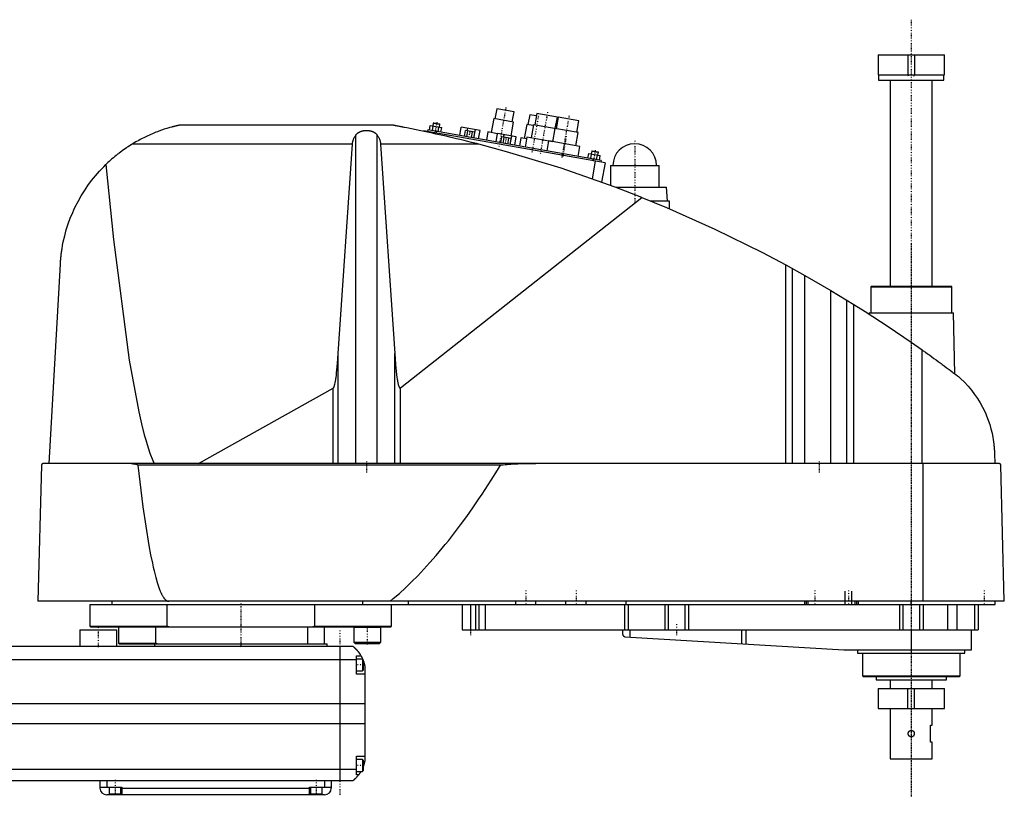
# Model space of a CAD drawing. Extents: x -181 to 906, y -82 to 389.
# Tile 2 of 2: x 318 to 906, y -82 to 382. Entities that reach past the tile are written whole.
import ezdxf

# ---------------------------------------------------------------- set-up
doc = ezdxf.new("R2010")
doc.units = 0
doc.linetypes.add('CENTER', pattern=[1.5, 0.45, -0.5, 0.05, -0.5])
for name, color, linetype in [('AM_0', 7, 'CONTINUOUS'), ('AM_10', 7, 'CONTINUOUS'), ('AM_7', 7, 'CENTER')]:
    doc.layers.add(name, color=color, linetype=linetype)

msp = doc.modelspace()

# ---------------------------------------------------------------- linework, layer by layer
at = {"layer": 'AM_0', "color": 7, "linetype": 'CONTINUOUS'}
for p, q in [((830.25, 360.5), (830.25, 348.5)), ((830.25, 360.5), (869.75, 360.5)), ((869.75, 348.5), (869.75, 360.5)), ((830.25, 348.5), (869.75, 348.5)), ((830.5, 348.5), (830.5, 345.5)), ((869.5, 345.5), (869.5, 348.5)), ((830.5, 345.5), (869.5, 345.5)), ((837.5, 345.5), (837.5, 222.5)), ((862.5, 222.5), (862.5, 345.5)), ((602.65, 328.29), (601.61, 322.39)), ((612.99, 326.47), (602.65, 328.29)), ((611.95, 320.56), (612.99, 326.47)), ((622.35, 324.82), (621.3, 318.91)), ((626.28, 324.13), (622.35, 324.82)), ((626.55, 325.6), (625.33, 318.71)), ((638.86, 323.43), (626.55, 325.6)), ((637.64, 316.54), (638.86, 323.43)), ((639.35, 323.35), (638.13, 316.45)), ((651.66, 321.18), (639.35, 323.35)), ((540.94, 318.5), (413.33, 318.5)), ((562.56, 315.56), (563.05, 318.32)), ((563.05, 318.32), (569.87, 317.12)), ((564.27, 315.26), (564.75, 318.02)), ((564.85, 319.78), (564.54, 318.06)), ((565.14, 319.98), (564.85, 319.78)), ((564.85, 319.78), (568.79, 319.08)), ((565.14, 319.98), (568.58, 319.37)), ((567.68, 314.66), (568.17, 317.42)), ((568.48, 317.36), (568.79, 319.08)), ((568.79, 319.08), (568.58, 319.37)), ((580.6, 312.38), (581.49, 317.4)), ((592.71, 315.42), (581.49, 317.4)), ((600.87, 322.52), (599.39, 314.15)), ((612.69, 320.43), (600.87, 322.52)), ((611.23, 312.16), (612.69, 320.43)), ((620.57, 319.04), (619.09, 310.67)), ((624.5, 318.35), (620.57, 319.04)), ((624.59, 318.84), (623.2, 310.96)), ((638.14, 316.45), (624.59, 318.84)), ((650.44, 314.28), (651.66, 321.18)), ((518.66, 116.6), (518.66, 312.71)), ((531.34, 116.6), (531.34, 312.71)), ((558.96, 315.18), (558.91, 314.91)), ((667.29, 296.08), (558.96, 315.18)), ((561.6, 315.73), (561.42, 314.75)), ((665, 297.5), (561.6, 315.73)), ((564.87, 314.14), (564.78, 313.64)), ((566.52, 314.86), (566.35, 313.88)), ((569.39, 314.36), (569.87, 317.12)), ((583.37, 311.89), (583.98, 315.34)), ((589.67, 314.34), (583.98, 315.34)), ((584.79, 311.64), (585.4, 315.09)), ((585.14, 315.14), (585.42, 316.71)), ((587.64, 311.14), (588.24, 314.59)), ((589.06, 310.89), (589.95, 315.91)), ((589.06, 310.89), (589.67, 314.34)), ((591.83, 310.4), (592.71, 315.42)), ((597.42, 314.49), (596.56, 309.57)), ((603.13, 313.49), (597.42, 314.49)), ((602.27, 308.56), (603.15, 313.58)), ((614.38, 311.6), (603.15, 313.58)), ((605.04, 308.07), (605.65, 311.52)), ((611.33, 310.52), (605.65, 311.52)), ((606.81, 311.32), (607.08, 312.89)), ((610.73, 307.07), (611.61, 312.09)), ((613.49, 306.58), (614.38, 311.6)), ((620.74, 311.4), (619.7, 305.49)), ((636.01, 308.71), (620.74, 311.4)), ((637.39, 316.58), (636, 308.7)), ((651.18, 314.15), (637.39, 316.58)), ((649.79, 306.27), (651.18, 314.15)), ((516.57, 307.16), (385.05, 307.16)), ((508.17, 182.23), (516.57, 307.16)), ((592.03, 307.16), (533.43, 307.16)), ((533.43, 307.16), (541.83, 182.23)), ((606.46, 307.82), (607.07, 311.27)), ((609.3, 307.32), (609.91, 310.77)), ((610.72, 307.07), (611.33, 310.52)), ((617.12, 311.02), (616.25, 306.1)), ((620.57, 310.41), (617.12, 311.02)), ((633.54, 309.14), (632.5, 303.23)), ((652.25, 305.84), (633.54, 309.14)), ((651.21, 299.93), (652.25, 305.84)), ((657.1, 298.89), (657.59, 301.64)), ((657.59, 301.64), (664.41, 300.44)), ((658.81, 298.59), (659.3, 301.34)), ((659.39, 303.1), (659.08, 301.38)), ((659.68, 303.31), (659.39, 303.1)), ((659.39, 303.1), (663.33, 302.41)), ((659.68, 303.31), (663.12, 302.7)), ((662.22, 297.99), (662.71, 300.74)), ((663.02, 300.69), (663.33, 302.41)), ((663.33, 302.41), (663.12, 302.7)), ((663.93, 297.69), (664.41, 300.44)), ((661.38, 297.12), (659.53, 286.63)), ((660.08, 298.37), (659.9, 297.38)), ((665, 297.5), (664.83, 296.52)), ((667.29, 296.08), (665.26, 284.59)), ((670.5, 294.5), (670.5, 282.67)), ((670.5, 294.5), (699.5, 294.5)), ((699.5, 281.5), (699.5, 294.5)), ((673.65, 281.5), (704, 281.5)), ((704.5, 273.5), (704, 281.5)), ((545.22, 161.75), (689.33, 275.44)), ((694.16, 273.5), (705.65, 273.5)), ((705.65, 273.5), (705.65, 268.73)), ((335.65, 116.6), (342.34, 235.56)), ((775.22, 116.6), (775.22, 235.17)), ((775.22, 235.17), (786.56, 228.89)), ((779.22, 116.6), (779.22, 232.98)), ((786.56, 116.6), (786.56, 228.89)), ((786.56, 228.89), (801.96, 219.97)), ((801.96, 116.6), (801.96, 219.97)), ((801.96, 219.97), (815.65, 211.64)), ((826.33, 222.5), (825.83, 222)), ((825.83, 222), (825.83, 206.5)), ((825.83, 222), (874.17, 222)), ((826.33, 222.5), (873.67, 222.5)), ((874.17, 222), (873.67, 222.5)), ((874.17, 206.5), (874.17, 222)), ((811.52, 116.6), (811.52, 214.2)), ((815.65, 116.6), (815.65, 211.64)), ((824.83, 206.5), (824.81, 205.86)), ((824.83, 206.5), (875.17, 206.5)), ((876.04, 170.15), (875.17, 206.5)), ((508.17, 116.6), (508.17, 182.23)), ((541.83, 116.6), (541.83, 182.23)), ((856.53, 116.6), (856.53, 184.45)), ((424.82, 116.6), (505.15, 161.71)), ((505.15, 116.6), (505.15, 161.71)), ((545.22, 116.6), (545.22, 161.75)), ((899.63, 122.62), (899.77, 116.6)), ((331.05, 115.63), (328.96, 34.5)), ((902.45, 116.6), (332.05, 116.6)), ((604.88, 115.63), (388.61, 115.63)), ((857.01, 34.5), (857.01, 116.6)), ((905.5, 34.5), (903.45, 115.63)), ((905.5, 34.5), (328.96, 34.5)), ((360, 32.5), (360, 19.7)), ((360, 32.5), (900, 32.5)), ((373, 34.5), (373, 32.5)), ((405.98, 19.7), (405.98, 32.5)), ((494.02, 32.5), (494.02, 19.7)), ((522.83, 32.5), (522.83, 34.5)), ((540, 19.7), (540, 32.5)), ((550, 32.5), (550, 34.5)), ((582, 32.5), (582, 17.5)), ((587, 32.5), (587, 17.5)), ((590, 32.5), (590, 17.5)), ((592, 32.5), (592, 17.5)), ((595.84, 32.5), (595.84, 17.5)), ((614, 32.5), (614, 34.5)), ((626, 32.5), (626, 34.5)), ((644, 32.5), (644, 34.5)), ((656, 32.5), (656, 34.5)), ((678.85, 32.5), (678.85, 17.5)), ((680, 32.5), (680, 34.5)), ((681.18, 32.5), (681.18, 17.5)), ((703, 32.5), (703, 17.5)), ((705, 32.5), (705, 17.5)), ((715, 32.5), (715, 17.5)), ((717, 32.5), (717, 17.5)), ((786.5, 32.5), (786.5, 34.5)), ((787.5, 32.5), (787.5, 34.5)), ((788.5, 32.5), (788.5, 34.5)), ((816.5, 32.5), (816.5, 34.5)), ((817.5, 32.5), (817.5, 34.5)), ((818.5, 32.5), (818.5, 34.5)), ((843, 32.5), (843, 17.5)), ((845, 32.5), (845, 17.5)), ((850, 32.5), (850, 34.5)), ((855, 32.5), (855, 17.5)), ((857, 32.5), (857, 17.5)), ((871.56, 32.5), (871.56, 17.5)), ((877.09, 32.5), (877.09, 17.5)), ((887.69, 32.5), (887.69, 17.5)), ((890, 32.5), (890, 17.5)), ((900, 32.5), (900, 34.5)), ((360, 19.7), (360.5, 19.2)), ((360, 19.7), (405.98, 19.7)), ((360.5, 19.2), (539.5, 19.2)), ((377, 19.2), (377, 9.5)), ((399.28, 9.5), (399.28, 19.2)), ((407.01, 19.2), (405.98, 19.7)), ((490, 9), (490, 19.2)), ((494.02, 19.7), (492.99, 19.2)), ((494.02, 19.7), (540, 19.7)), ((500, 9), (500, 19.2)), ((517.55, 19.2), (517.45, 19.1)), ((517.45, 19.1), (517.45, 10)), ((517.45, 19.1), (533.45, 19.1)), ((533.45, 19.1), (533.37, 19.19)), ((533.45, 10), (533.45, 19.1)), ((539.5, 19.2), (540, 19.7)), ((354, 17.5), (354, 7.5)), ((354, 17.5), (376, 17.5)), ((376, 7.5), (376, 17.5)), ((582, 17.5), (890, 17.5)), ((677.8, 17.5), (677.8, 14.74)), ((679.14, 13.27), (809.7, 5.52)), ((682.14, 17.5), (682.14, 13.1)), ((748.68, 17.5), (748.68, 9.14)), ((751.33, 17.5), (751.33, 8.99)), ((850, 17.5), (850, 5.5)), ((886, 5.5), (886, 17.5)), ((517, 7.5), (-83, 7.5)), ((377, 9.5), (377.5, 9)), ((377, 9.5), (399.28, 9.5)), ((377.5, 9), (501.5, 9)), ((398.5, 9), (398.5, 7.5)), ((400, 9), (399.28, 9.5)), ((501.5, 7.5), (501.5, 9)), ((509, 7.5), (509, -72.5)), ((517.45, 10), (518.25, 9.2)), ((517.45, 10), (533.45, 10)), ((518.25, 9.2), (532.65, 9.2)), ((532.65, 9.2), (533.45, 10)), ((519, -9), (519, 2)), ((519, 2), (521.65, 2)), ((522.6, 0), (519, 0)), ((522.6, 0), (522.6, -7)), ((810.3, 5.5), (886, 5.5)), ((818, 5.5), (818, 3.5)), ((818, 3.5), (882, 3.5)), ((820.83, 3.5), (820.83, -10)), ((879.17, -10), (879.17, 3.5)), ((882, 3.5), (882, 5.5)), ((-85, -0.2), (519, -0.2)), ((523, -0.4), (522.6, 0)), ((523, -0.4), (523, -6.6)), ((524, -4.5), (524, -60.5)), ((519, -7), (522.6, -7)), ((524, -9), (519, -9)), ((522.6, -7), (523, -6.6)), ((820.83, -10), (821.33, -10.5)), ((820.83, -10), (879.17, -10)), ((821.33, -10.5), (878.67, -10.5)), ((829, -10.5), (829, -12.5)), ((871, -12.5), (871, -10.5)), ((878.67, -10.5), (879.17, -10)), ((829, -12.5), (871, -12.5)), ((830.25, -17.5), (830.25, -29.5)), ((830.25, -17.5), (869.75, -17.5)), ((837.5, -12.5), (837.5, -17.5)), ((862.5, -17.5), (862.5, -12.5)), ((869.75, -29.5), (869.75, -17.5)), ((-90, -26.54), (524, -26.54)), ((830.25, -29.5), (869.75, -29.5)), ((837.5, -29.5), (837.5, -59.5)), ((862.5, -39.5), (862.5, -29.5)), ((-90, -38.4), (524, -38.4)), ((861.5, -49.5), (861.5, -39.5)), ((861.5, -39.5), (862.5, -39.5)), ((862.5, -49.5), (861.5, -49.5)), ((862.5, -59.5), (862.5, -49.5)), ((519, -58), (524, -58)), ((519, -69), (519, -58)), ((522.6, -60), (519, -60)), ((523, -60.4), (522.6, -60)), ((522.6, -60), (522.6, -67)), ((523, -60.4), (523, -66.6)), ((837.5, -59.5), (862.5, -59.5)), ((-85, -65.78), (519, -65.78)), ((519, -67), (522.6, -67)), ((520.34, -69), (519, -69)), ((522.6, -67), (523, -66.6)), ((-83, -72.5), (517, -72.5)), ((366, -72.5), (366, -77)), ((370, -72.5), (370, -76.5)), ((500, -72.5), (500, -76.5)), ((504, -72.5), (504, -77)), ((366, -76.5), (379, -76.5)), ((500, -81), (370, -81)), ((371.5, -76.5), (371.5, -80.5)), ((371.5, -80.5), (378.5, -80.5)), ((375, -81), (375, -80.5)), ((378.5, -80.5), (378.5, -76.5)), ((379, -76.5), (379, -81)), ((379, -77), (491, -77)), ((491, -76.5), (504, -76.5)), ((491, -81), (491, -76.5)), ((491.5, -76.5), (491.5, -80.5)), ((491.5, -80.5), (498.5, -80.5)), ((495, -81), (495, -80.5)), ((498.5, -80.5), (498.5, -76.5))]:
    msp.add_line(p, q, dxfattribs=at)
for points in [[(413.33, 318.5, 0), (413.33, 318.5, 0), (413.33, 318.5, 0), (413.33, 318.5, 0), (413.33, 318.5, 0), (413.33, 318.5, 0), (413.32, 318.5, 0), (413.32, 318.5, 0), (413.31, 318.5, 0), (413.3, 318.49, 0), (413.3, 318.49, 0), (413.29, 318.49, 0), (413.29, 318.49, 0), (413.28, 318.49, 0), (413.27, 318.49, 0), (413.26, 318.48, 0), (413.24, 318.48, 0), (413.23, 318.48, 0), (413.22, 318.48, 0), (413.22, 318.48, 0), (413.2, 318.47, 0), (413.19, 318.47, 0), (413.18, 318.47, 0), (413.17, 318.47, 0), (413.15, 318.46, 0), (413.13, 318.46, 0), (413.13, 318.46, 0), (413.12, 318.45, 0), (413.1, 318.45, 0), (413.07, 318.44, 0), (413.05, 318.44, 0), (413.03, 318.44, 0), (413.01, 318.43, 0), (413, 318.43, 0), (412.99, 318.42, 0), (412.96, 318.42, 0), (412.94, 318.41, 0), (412.91, 318.41, 0), (412.89, 318.4, 0), (412.86, 318.4, 0), (412.84, 318.39, 0), (412.83, 318.39, 0), (412.8, 318.39, 0), (412.78, 318.38, 0), (412.67, 318.36, 0), (412.48, 318.31, 0), (412.28, 318.27, 0), (412.18, 318.24, 0), (412.07, 318.22, 0), (411.86, 318.17, 0), (411.65, 318.12, 0), (411.42, 318.07, 0), (411.19, 318.01, 0), (410.95, 317.96, 0), (410.83, 317.93, 0), (410.71, 317.9, 0), (410.46, 317.83, 0), (410.2, 317.77, 0), (410.07, 317.74, 0), (409.94, 317.7, 0), (409.68, 317.64, 0), (409.41, 317.57, 0), (409.28, 317.53, 0), (409.14, 317.5, 0), (408.87, 317.42, 0), (408.6, 317.35, 0), (407.62, 317.08, 0), (405.96, 316.59, 0), (404.36, 316.09, 0), (402.74, 315.54, 0), (401.07, 314.95, 0), (400.23, 314.63, 0), (399.37, 314.3, 0), (397.66, 313.61, 0), (395.93, 312.87, 0), (394.2, 312.08, 0), (392.47, 311.26, 0), (390.77, 310.4, 0), (389.92, 309.95, 0), (389.09, 309.5, 0), (387.44, 308.58, 0), (385.83, 307.64, 0), (385.05, 307.16, 0)], [(592.03, 307.16, 0), (590.59, 307.53, 0), (587.67, 308.27, 0), (584.69, 309.01, 0), (583.19, 309.37, 0), (581.68, 309.74, 0), (578.64, 310.47, 0), (575.58, 311.19, 0), (572.52, 311.91, 0), (569.46, 312.6, 0), (566.41, 313.28, 0), (564.9, 313.62, 0), (563.39, 313.95, 0), (560.41, 314.59, 0), (557.47, 315.21, 0), (554.59, 315.81, 0), (551.78, 316.39, 0), (549.05, 316.93, 0), (547.64, 317.21, 0), (547.41, 317.26, 0), (546.93, 317.35, 0), (546.46, 317.44, 0), (546.22, 317.49, 0), (545.99, 317.53, 0), (545.52, 317.63, 0), (545.06, 317.71, 0), (544.6, 317.8, 0), (544.16, 317.89, 0), (543.73, 317.97, 0), (543.52, 318.01, 0), (543.31, 318.05, 0), (542.91, 318.13, 0), (542.53, 318.2, 0), (542.32, 318.24, 0), (542.26, 318.25, 0), (542.2, 318.26, 0), (542.17, 318.27, 0), (542.14, 318.27, 0), (542.08, 318.28, 0), (542.03, 318.29, 0), (541.97, 318.31, 0), (541.91, 318.32, 0), (541.86, 318.33, 0), (541.83, 318.33, 0), (541.8, 318.34, 0), (541.74, 318.35, 0), (541.69, 318.36, 0), (541.64, 318.37, 0), (541.58, 318.38, 0), (541.53, 318.39, 0), (541.51, 318.39, 0), (541.48, 318.4, 0), (541.44, 318.41, 0), (541.39, 318.41, 0), (541.37, 318.42, 0), (541.35, 318.42, 0), (541.3, 318.43, 0), (541.26, 318.44, 0), (541.24, 318.44, 0), (541.22, 318.45, 0), (541.19, 318.45, 0), (541.15, 318.46, 0), (541.12, 318.47, 0), (541.09, 318.47, 0), (541.06, 318.48, 0), (541.05, 318.48, 0), (541.04, 318.48, 0), (541.02, 318.48, 0), (541, 318.49, 0), (540.98, 318.49, 0), (540.96, 318.49, 0), (540.95, 318.5, 0), (540.95, 318.5, 0), (540.94, 318.5, 0), (540.94, 318.5, 0), (540.94, 318.5, 0), (540.94, 318.5, 0)], [(516.57, 307.16, 0), (516.58, 307.32, 0), (516.61, 307.65, 0), (516.66, 307.97, 0), (516.68, 308.13, 0), (516.71, 308.3, 0), (516.78, 308.62, 0), (516.85, 308.94, 0), (516.94, 309.26, 0), (517.03, 309.57, 0), (517.14, 309.89, 0), (517.2, 310.04, 0), (517.26, 310.2, 0), (517.39, 310.51, 0), (517.52, 310.81, 0), (517.67, 311.11, 0), (517.83, 311.41, 0), (518, 311.71, 0), (518.08, 311.86, 0), (518.17, 312, 0), (518.36, 312.29, 0), (518.56, 312.57, 0), (518.66, 312.71, 0)], [(518.66, 312.71, 0), (518.7, 312.76, 0), (518.77, 312.86, 0), (518.85, 312.95, 0), (518.89, 313, 0), (518.93, 313.05, 0), (519.01, 313.14, 0), (519.09, 313.24, 0), (519.18, 313.33, 0), (519.27, 313.42, 0), (519.37, 313.51, 0), (519.41, 313.56, 0), (519.46, 313.6, 0), (519.56, 313.69, 0), (519.66, 313.77, 0), (519.76, 313.85, 0), (519.86, 313.93, 0), (519.97, 314.01, 0), (520.02, 314.05, 0), (520.07, 314.09, 0), (520.18, 314.16, 0), (520.29, 314.23, 0), (520.34, 314.26, 0), (520.4, 314.3, 0), (520.51, 314.36, 0), (520.61, 314.42, 0), (520.67, 314.45, 0), (520.72, 314.48, 0), (520.83, 314.54, 0), (520.95, 314.59, 0), (521.06, 314.65, 0), (521.18, 314.7, 0), (521.3, 314.75, 0), (521.36, 314.78, 0), (521.42, 314.8, 0), (521.54, 314.85, 0), (521.67, 314.9, 0), (521.79, 314.94, 0), (521.92, 314.99, 0), (522.05, 315.03, 0), (522.12, 315.05, 0), (522.19, 315.07, 0), (522.32, 315.1, 0), (522.45, 315.14, 0), (522.59, 315.17, 0), (522.72, 315.2, 0), (522.86, 315.23, 0), (522.93, 315.25, 0), (523, 315.26, 0), (523.14, 315.28, 0), (523.28, 315.31, 0), (523.41, 315.33, 0), (523.55, 315.35, 0), (523.69, 315.37, 0), (523.76, 315.37, 0), (523.83, 315.38, 0), (523.97, 315.4, 0), (524.11, 315.41, 0), (524.25, 315.42, 0), (524.39, 315.43, 0), (524.53, 315.43, 0), (524.59, 315.44, 0), (524.66, 315.44, 0), (524.8, 315.44, 0), (524.93, 315.44, 0), (525, 315.44, 0), (525.07, 315.44, 0), (525.2, 315.44, 0), (525.34, 315.44, 0), (525.41, 315.44, 0), (525.47, 315.43, 0), (525.61, 315.43, 0), (525.75, 315.42, 0), (525.89, 315.41, 0), (526.03, 315.4, 0), (526.17, 315.38, 0), (526.24, 315.37, 0), (526.31, 315.37, 0), (526.45, 315.35, 0), (526.59, 315.33, 0), (526.72, 315.31, 0), (526.86, 315.28, 0), (527, 315.26, 0), (527.07, 315.25, 0), (527.14, 315.23, 0), (527.28, 315.2, 0), (527.41, 315.17, 0), (527.55, 315.14, 0), (527.68, 315.1, 0), (527.81, 315.07, 0), (527.88, 315.05, 0), (527.95, 315.03, 0), (528.08, 314.99, 0), (528.21, 314.94, 0), (528.33, 314.9, 0), (528.46, 314.85, 0), (528.58, 314.8, 0), (528.64, 314.78, 0), (528.7, 314.75, 0), (528.82, 314.7, 0), (528.94, 314.65, 0), (529.05, 314.59, 0), (529.17, 314.54, 0), (529.28, 314.48, 0), (529.33, 314.45, 0), (529.39, 314.42, 0), (529.49, 314.36, 0), (529.6, 314.3, 0), (529.66, 314.26, 0), (529.71, 314.23, 0), (529.82, 314.16, 0), (529.93, 314.09, 0), (529.98, 314.05, 0), (530.03, 314.01, 0), (530.14, 313.93, 0), (530.24, 313.85, 0), (530.34, 313.77, 0), (530.44, 313.69, 0), (530.54, 313.6, 0), (530.59, 313.56, 0), (530.63, 313.51, 0), (530.73, 313.42, 0), (530.82, 313.33, 0), (530.91, 313.24, 0), (530.99, 313.14, 0), (531.07, 313.05, 0), (531.11, 313, 0), (531.15, 312.95, 0), (531.23, 312.86, 0), (531.3, 312.76, 0), (531.34, 312.71, 0)], [(531.34, 312.71, 0), (531.44, 312.57, 0), (531.64, 312.29, 0), (531.83, 312, 0), (531.92, 311.86, 0), (532, 311.71, 0), (532.17, 311.41, 0), (532.33, 311.11, 0), (532.48, 310.81, 0), (532.61, 310.51, 0), (532.74, 310.2, 0), (532.8, 310.04, 0), (532.86, 309.89, 0), (532.97, 309.57, 0), (533.06, 309.26, 0), (533.15, 308.94, 0), (533.22, 308.62, 0), (533.29, 308.3, 0), (533.32, 308.13, 0), (533.34, 307.97, 0), (533.39, 307.65, 0), (533.42, 307.32, 0), (533.43, 307.16, 0)], [(385.05, 307.16, 0), (384.58, 306.87, 0), (383.66, 306.29, 0), (382.74, 305.69, 0), (382.28, 305.39, 0), (381.83, 305.08, 0), (380.93, 304.47, 0), (380.03, 303.84, 0), (379.14, 303.2, 0), (378.26, 302.55, 0), (377.39, 301.89, 0), (376.96, 301.55, 0), (376.53, 301.21, 0), (375.67, 300.53, 0), (374.82, 299.84, 0), (373.98, 299.14, 0), (373.15, 298.42, 0), (372.33, 297.7, 0), (371.92, 297.33, 0), (371.52, 296.97, 0), (370.71, 296.22, 0), (369.92, 295.47, 0), (369.53, 295.09, 0)], [(689.33, 275.44, 0), (673.4, 281.59, 0), (641.19, 292.86, 0), (608.52, 302.74, 0), (592.03, 307.16, 0)], [(342.34, 235.56, 0), (342.36, 235.89, 0), (342.4, 236.54, 0), (342.45, 237.19, 0), (342.47, 237.52, 0), (342.5, 237.84, 0), (342.56, 238.49, 0), (342.62, 239.13, 0), (342.68, 239.78, 0), (342.75, 240.42, 0), (342.82, 241.06, 0), (342.86, 241.37, 0), (342.9, 241.69, 0), (342.98, 242.33, 0), (343.07, 242.96, 0), (343.16, 243.59, 0), (343.25, 244.21, 0), (343.35, 244.84, 0), (343.4, 245.15, 0), (343.45, 245.46, 0), (343.56, 246.09, 0), (343.67, 246.71, 0), (343.73, 247.01, 0), (344.09, 248.86, 0), (344.93, 252.5, 0), (345.91, 256.08, 0), (347.03, 259.6, 0), (348.3, 263.06, 0), (349.7, 266.46, 0), (350.45, 268.14, 0), (351.24, 269.81, 0), (352.91, 273.09, 0), (354.72, 276.3, 0), (356.67, 279.43, 0), (358.74, 282.49, 0), (360.93, 285.46, 0), (362.07, 286.91, 0), (363.25, 288.34, 0), (365.68, 291.12, 0), (368.22, 293.79, 0), (369.53, 295.09, 0)], [(369.53, 295.09, 0), (374, 250.31, 0), (383.41, 178.3, 0), (389.13, 147.55, 0), (390.78, 140.33, 0), (392.45, 133.82, 0), (393.28, 130.82, 0), (394.12, 128.01, 0), (395.8, 122.91, 0), (397.49, 118.52, 0), (398.33, 116.6, 0)], [(689.33, 275.44, 0), (703.96, 269.45, 0), (732.87, 256.58, 0), (761.24, 242.59, 0), (775.22, 235.17, 0)], [(815.65, 211.64, 0), (822.58, 207.29, 0), (836.3, 198.36, 0), (849.84, 189.16, 0), (856.53, 184.45, 0)], [(505.15, 161.71, 0), (505.16, 161.71, 0), (505.16, 161.71, 0), (505.17, 161.72, 0), (505.17, 161.72, 0), (505.17, 161.72, 0), (505.18, 161.72, 0), (505.18, 161.73, 0), (505.19, 161.73, 0), (505.19, 161.73, 0), (505.2, 161.74, 0), (505.2, 161.74, 0), (505.2, 161.74, 0), (505.21, 161.74, 0), (505.21, 161.75, 0), (505.23, 161.76, 0), (505.25, 161.78, 0), (505.26, 161.79, 0), (505.29, 161.82, 0), (505.32, 161.85, 0), (505.35, 161.89, 0), (505.38, 161.93, 0), (505.41, 161.98, 0), (505.43, 162, 0), (505.44, 162.02, 0), (505.47, 162.07, 0), (505.5, 162.13, 0), (505.53, 162.18, 0), (505.56, 162.24, 0), (505.59, 162.31, 0), (505.61, 162.34, 0), (505.62, 162.37, 0), (505.65, 162.44, 0), (505.68, 162.52, 0), (505.7, 162.56, 0), (505.71, 162.6, 0), (505.74, 162.68, 0), (505.77, 162.76, 0), (505.79, 162.8, 0), (505.8, 162.85, 0), (505.83, 162.94, 0), (505.86, 163.03, 0), (505.97, 163.38, 0), (506.15, 164.08, 0), (506.32, 164.9, 0), (506.5, 165.83, 0), (506.67, 166.88, 0), (506.76, 167.44, 0), (506.84, 168.04, 0), (507.01, 169.31, 0), (507.17, 170.69, 0), (507.73, 176.38, 0), (508.17, 182.23, 0)], [(541.83, 182.23, 0), (542.32, 175.77, 0), (542.95, 169.66, 0), (543.13, 168.22, 0), (543.32, 166.92, 0), (543.42, 166.32, 0), (543.52, 165.75, 0), (543.71, 164.73, 0), (543.91, 163.86, 0), (544.11, 163.13, 0), (544.22, 162.77, 0), (544.26, 162.67, 0), (544.29, 162.59, 0), (544.31, 162.54, 0), (544.32, 162.5, 0), (544.36, 162.42, 0), (544.39, 162.34, 0), (544.42, 162.27, 0), (544.46, 162.2, 0), (544.49, 162.14, 0), (544.51, 162.11, 0), (544.52, 162.08, 0), (544.56, 162.02, 0), (544.59, 161.97, 0), (544.61, 161.94, 0), (544.63, 161.92, 0), (544.66, 161.88, 0), (544.69, 161.84, 0), (544.71, 161.82, 0), (544.73, 161.8, 0), (544.76, 161.77, 0), (544.78, 161.75, 0), (544.79, 161.75, 0), (544.79, 161.74, 0), (544.79, 161.74, 0), (544.8, 161.74, 0), (544.8, 161.74, 0), (544.81, 161.73, 0), (544.81, 161.73, 0), (544.82, 161.72, 0), (544.83, 161.72, 0), (544.83, 161.72, 0), (544.83, 161.72, 0), (544.84, 161.71, 0), (544.84, 161.71, 0), (544.85, 161.71, 0), (544.85, 161.7, 0), (544.86, 161.7, 0), (544.86, 161.7, 0), (544.87, 161.7, 0), (544.87, 161.7, 0), (544.88, 161.69, 0), (544.88, 161.69, 0), (544.89, 161.69, 0), (544.89, 161.69, 0), (544.9, 161.69, 0), (544.9, 161.68, 0), (544.9, 161.68, 0), (544.91, 161.68, 0), (544.91, 161.68, 0), (544.92, 161.68, 0), (544.92, 161.68, 0), (544.93, 161.68, 0), (544.93, 161.68, 0), (544.93, 161.67, 0), (544.94, 161.67, 0), (544.94, 161.67, 0), (544.95, 161.67, 0), (544.96, 161.67, 0), (544.96, 161.67, 0), (544.96, 161.67, 0), (544.97, 161.67, 0), (544.97, 161.67, 0), (544.98, 161.67, 0), (544.98, 161.67, 0), (544.99, 161.67, 0), (544.99, 161.67, 0), (545, 161.67, 0), (545, 161.67, 0), (545.01, 161.67, 0), (545.01, 161.67, 0), (545.02, 161.67, 0), (545.02, 161.67, 0), (545.03, 161.67, 0), (545.03, 161.67, 0), (545.03, 161.67, 0), (545.04, 161.67, 0), (545.05, 161.67, 0), (545.05, 161.67, 0), (545.06, 161.67, 0), (545.06, 161.67, 0), (545.07, 161.67, 0), (545.07, 161.67, 0), (545.07, 161.68, 0), (545.08, 161.68, 0), (545.08, 161.68, 0), (545.09, 161.68, 0), (545.1, 161.68, 0), (545.1, 161.68, 0), (545.1, 161.68, 0), (545.11, 161.69, 0), (545.11, 161.69, 0), (545.12, 161.69, 0), (545.12, 161.69, 0), (545.12, 161.69, 0), (545.13, 161.7, 0), (545.13, 161.7, 0), (545.14, 161.7, 0), (545.14, 161.7, 0), (545.15, 161.71, 0), (545.15, 161.71, 0), (545.16, 161.71, 0), (545.16, 161.71, 0), (545.17, 161.72, 0), (545.17, 161.72, 0), (545.17, 161.72, 0), (545.18, 161.73, 0), (545.19, 161.73, 0), (545.19, 161.73, 0), (545.2, 161.74, 0), (545.2, 161.74, 0), (545.2, 161.74, 0), (545.21, 161.75, 0), (545.21, 161.75, 0), (545.22, 161.75, 0)], [(856.53, 184.45, 0), (857.18, 184, 0), (858.46, 183.08, 0), (859.75, 182.16, 0), (860.38, 181.7, 0), (861.02, 181.24, 0), (862.29, 180.33, 0), (863.54, 179.42, 0), (864.79, 178.51, 0), (866.03, 177.6, 0), (867.25, 176.7, 0), (867.86, 176.26, 0), (868.47, 175.81, 0), (869.67, 174.92, 0), (870.86, 174.04, 0), (872.03, 173.16, 0), (873.19, 172.3, 0), (874.33, 171.44, 0), (874.89, 171.01, 0), (875.45, 170.59, 0), (876.56, 169.75, 0), (877.65, 168.93, 0), (878.19, 168.52, 0)], [(878.19, 168.52, 0), (879.41, 167.42, 0), (881.74, 165.15, 0), (883.91, 162.81, 0), (884.94, 161.61, 0), (885.93, 160.4, 0), (887.8, 157.92, 0), (889.52, 155.41, 0), (891.09, 152.85, 0), (892.52, 150.27, 0), (893.8, 147.67, 0), (894.38, 146.37, 0), (894.93, 145.07, 0), (895.93, 142.48, 0), (896.8, 139.89, 0), (897.54, 137.32, 0), (898.16, 134.76, 0), (898.67, 132.21, 0), (898.88, 130.94, 0), (899.07, 129.67, 0), (899.26, 128.15, 0), (899.31, 127.72, 0), (899.35, 127.27, 0), (899.37, 127.05, 0), (899.39, 126.83, 0), (899.43, 126.37, 0), (899.47, 125.91, 0), (899.5, 125.44, 0), (899.53, 124.96, 0), (899.56, 124.47, 0), (899.58, 124.22, 0), (899.59, 123.97, 0), (899.61, 123.44, 0), (899.63, 122.9, 0), (899.63, 122.62, 0)], [(332.05, 116.6, 0), (332.02, 116.6, 0), (331.96, 116.6, 0), (331.89, 116.59, 0), (331.86, 116.58, 0), (331.83, 116.58, 0), (331.77, 116.56, 0), (331.71, 116.54, 0), (331.64, 116.51, 0), (331.58, 116.48, 0), (331.52, 116.45, 0), (331.49, 116.43, 0), (331.46, 116.41, 0), (331.4, 116.36, 0), (331.34, 116.31, 0), (331.29, 116.25, 0), (331.24, 116.18, 0), (331.21, 116.14, 0), (331.2, 116.13, 0), (331.19, 116.11, 0), (331.19, 116.1, 0), (331.18, 116.1, 0), (331.17, 116.08, 0), (331.17, 116.07, 0), (331.16, 116.06, 0), (331.16, 116.05, 0), (331.15, 116.03, 0), (331.14, 116.01, 0), (331.14, 116.01, 0), (331.13, 116, 0), (331.12, 115.98, 0), (331.12, 115.96, 0), (331.11, 115.94, 0), (331.1, 115.92, 0), (331.09, 115.89, 0), (331.09, 115.88, 0), (331.09, 115.87, 0), (331.08, 115.85, 0), (331.08, 115.82, 0), (331.07, 115.8, 0), (331.07, 115.78, 0), (331.07, 115.78, 0), (331.06, 115.77, 0), (331.06, 115.77, 0), (331.06, 115.77, 0), (331.06, 115.76, 0), (331.06, 115.76, 0), (331.06, 115.75, 0), (331.06, 115.75, 0), (331.06, 115.74, 0), (331.06, 115.74, 0), (331.06, 115.74, 0), (331.06, 115.73, 0), (331.06, 115.73, 0), (331.06, 115.72, 0), (331.06, 115.72, 0), (331.06, 115.71, 0), (331.06, 115.71, 0), (331.06, 115.71, 0), (331.06, 115.7, 0), (331.05, 115.7, 0), (331.05, 115.69, 0), (331.05, 115.69, 0), (331.05, 115.68, 0), (331.05, 115.68, 0), (331.05, 115.67, 0), (331.05, 115.67, 0), (331.05, 115.67, 0), (331.05, 115.66, 0), (331.05, 115.66, 0), (331.05, 115.65, 0), (331.05, 115.64, 0), (331.05, 115.64, 0), (331.05, 115.64, 0), (331.05, 115.63, 0), (331.05, 115.63, 0), (331.05, 115.63, 0)], [(384.85, 116.6, 0), (384.95, 116.6, 0), (385.17, 116.6, 0), (385.38, 116.59, 0), (385.5, 116.58, 0), (385.61, 116.58, 0), (385.83, 116.56, 0), (386.06, 116.54, 0), (386.29, 116.51, 0), (386.51, 116.48, 0), (386.74, 116.45, 0), (386.85, 116.43, 0), (386.97, 116.41, 0), (387.19, 116.36, 0), (387.41, 116.31, 0), (387.62, 116.26, 0), (387.83, 116.19, 0), (387.94, 116.15, 0), (387.98, 116.13, 0), (388.01, 116.12, 0), (388.03, 116.11, 0), (388.04, 116.11, 0), (388.08, 116.09, 0), (388.11, 116.08, 0), (388.13, 116.07, 0), (388.15, 116.06, 0), (388.18, 116.05, 0), (388.21, 116.03, 0), (388.23, 116.02, 0), (388.25, 116.01, 0), (388.28, 115.99, 0), (388.31, 115.97, 0), (388.35, 115.95, 0), (388.38, 115.93, 0), (388.41, 115.91, 0), (388.42, 115.9, 0), (388.44, 115.88, 0), (388.47, 115.86, 0), (388.49, 115.84, 0), (388.52, 115.81, 0), (388.53, 115.79, 0), (388.54, 115.79, 0), (388.54, 115.78, 0), (388.54, 115.78, 0), (388.54, 115.78, 0), (388.55, 115.77, 0), (388.55, 115.77, 0), (388.55, 115.76, 0), (388.56, 115.76, 0), (388.56, 115.75, 0), (388.56, 115.75, 0), (388.57, 115.75, 0), (388.57, 115.74, 0), (388.57, 115.74, 0), (388.57, 115.73, 0), (388.58, 115.73, 0), (388.58, 115.73, 0), (388.58, 115.72, 0), (388.58, 115.72, 0), (388.58, 115.71, 0), (388.59, 115.71, 0), (388.59, 115.7, 0), (388.59, 115.7, 0), (388.59, 115.69, 0), (388.6, 115.68, 0), (388.6, 115.68, 0), (388.6, 115.68, 0), (388.6, 115.67, 0), (388.6, 115.67, 0), (388.6, 115.66, 0), (388.6, 115.65, 0), (388.61, 115.65, 0), (388.61, 115.65, 0), (388.61, 115.64, 0), (388.61, 115.64, 0), (388.61, 115.63, 0), (388.61, 115.63, 0)], [(388.61, 115.63, 0), (391.63, 90.92, 0), (395.19, 67.7, 0), (396.21, 62.19, 0), (397.23, 57.17, 0), (397.74, 54.85, 0), (398.25, 52.66, 0), (399.28, 48.64, 0), (400.31, 45.12, 0), (401.33, 42.11, 0), (401.93, 40.58, 0), (402.11, 40.17, 0), (402.28, 39.78, 0), (402.36, 39.59, 0), (402.45, 39.41, 0), (402.62, 39.04, 0), (402.79, 38.69, 0), (402.96, 38.36, 0), (403.13, 38.04, 0), (403.31, 37.73, 0), (403.39, 37.58, 0), (403.48, 37.44, 0), (403.65, 37.16, 0), (403.82, 36.89, 0), (403.91, 36.76, 0), (403.99, 36.64, 0), (404.16, 36.4, 0), (404.34, 36.18, 0), (404.42, 36.07, 0), (404.51, 35.97, 0), (404.68, 35.77, 0), (404.85, 35.59, 0), (405.02, 35.42, 0), (405.2, 35.27, 0), (405.37, 35.13, 0), (405.45, 35.07, 0), (405.54, 35, 0), (405.71, 34.89, 0), (405.88, 34.8, 0), (406.05, 34.71, 0), (406.16, 34.67, 0), (406.18, 34.66, 0), (406.21, 34.65, 0), (406.23, 34.64, 0), (406.24, 34.64, 0), (406.27, 34.63, 0), (406.3, 34.62, 0), (406.33, 34.61, 0), (406.36, 34.6, 0), (406.38, 34.59, 0), (406.4, 34.59, 0), (406.41, 34.58, 0), (406.44, 34.57, 0), (406.47, 34.57, 0), (406.48, 34.56, 0), (406.5, 34.56, 0), (406.53, 34.55, 0), (406.56, 34.55, 0), (406.57, 34.54, 0), (406.58, 34.54, 0), (406.61, 34.54, 0), (406.64, 34.53, 0), (406.67, 34.53, 0), (406.7, 34.52, 0), (406.73, 34.52, 0), (406.74, 34.52, 0), (406.76, 34.51, 0), (406.79, 34.51, 0), (406.81, 34.51, 0), (406.84, 34.51, 0), (406.87, 34.5, 0), (406.9, 34.5, 0), (406.91, 34.5, 0), (406.93, 34.5, 0), (406.96, 34.5, 0), (406.99, 34.5, 0), (407, 34.5, 0)], [(539.11, 34.5, 0), (540.94, 36.03, 0), (544.59, 39.2, 0), (548.25, 42.54, 0), (550.07, 44.28, 0), (551.9, 46.05, 0), (555.56, 49.73, 0), (559.21, 53.57, 0), (562.86, 57.57, 0), (566.52, 61.75, 0), (570.17, 66.09, 0), (572, 68.32, 0), (573.83, 70.6, 0), (577.48, 75.27, 0), (581.13, 80.11, 0), (584.79, 85.12, 0), (588.44, 90.29, 0), (592.09, 95.63, 0), (593.92, 98.36, 0), (595.75, 101.13, 0), (599.4, 106.81, 0), (603.05, 112.65, 0), (604.88, 115.63, 0)], [(604.88, 115.63, 0), (604.88, 115.63, 0), (604.88, 115.63, 0), (604.88, 115.63, 0), (604.88, 115.63, 0), (604.88, 115.63, 0), (604.88, 115.63, 0), (604.88, 115.63, 0), (604.88, 115.63, 0), (604.89, 115.64, 0), (604.89, 115.64, 0), (604.89, 115.64, 0), (604.89, 115.65, 0), (604.9, 115.65, 0), (604.9, 115.65, 0), (604.9, 115.66, 0), (604.91, 115.66, 0), (604.91, 115.66, 0), (604.91, 115.66, 0), (604.92, 115.66, 0), (604.92, 115.67, 0), (604.93, 115.67, 0), (604.93, 115.67, 0), (604.94, 115.68, 0), (604.94, 115.68, 0), (604.94, 115.68, 0), (604.94, 115.68, 0), (604.95, 115.68, 0), (604.95, 115.69, 0), (604.97, 115.69, 0), (605, 115.71, 0), (605.03, 115.72, 0), (605.06, 115.73, 0), (605.09, 115.74, 0), (605.12, 115.75, 0), (605.13, 115.75, 0), (605.15, 115.76, 0), (605.18, 115.76, 0), (605.21, 115.77, 0), (605.31, 115.8, 0), (605.41, 115.82, 0), (605.5, 115.83, 0), (605.7, 115.87, 0), (605.89, 115.9, 0), (606.58, 115.98, 0), (607.7, 116.09, 0), (608.26, 116.13, 0), (608.82, 116.17, 0), (609.97, 116.24, 0), (611.14, 116.3, 0), (615.33, 116.45, 0), (622.51, 116.59, 0), (625.92, 116.6, 0)], [(903.45, 115.63, 0), (903.45, 115.63, 0), (903.45, 115.63, 0), (903.45, 115.64, 0), (903.45, 115.64, 0), (903.45, 115.64, 0), (903.45, 115.65, 0), (903.45, 115.65, 0), (903.45, 115.66, 0), (903.45, 115.67, 0), (903.45, 115.67, 0), (903.45, 115.67, 0), (903.45, 115.68, 0), (903.45, 115.68, 0), (903.45, 115.69, 0), (903.45, 115.69, 0), (903.45, 115.7, 0), (903.44, 115.7, 0), (903.44, 115.71, 0), (903.44, 115.71, 0), (903.44, 115.71, 0), (903.44, 115.72, 0), (903.44, 115.72, 0), (903.44, 115.72, 0), (903.44, 115.73, 0), (903.44, 115.73, 0), (903.44, 115.74, 0), (903.44, 115.74, 0), (903.44, 115.74, 0), (903.44, 115.75, 0), (903.44, 115.75, 0), (903.44, 115.76, 0), (903.44, 115.76, 0), (903.44, 115.77, 0), (903.44, 115.77, 0), (903.43, 115.77, 0), (903.43, 115.78, 0), (903.43, 115.79, 0), (903.43, 115.82, 0), (903.42, 115.84, 0), (903.41, 115.87, 0), (903.41, 115.88, 0), (903.41, 115.89, 0), (903.4, 115.91, 0), (903.39, 115.93, 0), (903.39, 115.95, 0), (903.38, 115.97, 0), (903.37, 115.99, 0), (903.37, 116, 0), (903.36, 116.01, 0), (903.35, 116.03, 0), (903.35, 116.04, 0), (903.34, 116.05, 0), (903.34, 116.06, 0), (903.33, 116.08, 0), (903.32, 116.09, 0), (903.32, 116.1, 0), (903.31, 116.11, 0), (903.3, 116.12, 0), (903.3, 116.13, 0), (903.27, 116.18, 0), (903.21, 116.24, 0), (903.16, 116.3, 0), (903.1, 116.36, 0), (903.05, 116.4, 0), (903.02, 116.42, 0), (902.99, 116.44, 0), (902.93, 116.48, 0), (902.86, 116.51, 0), (902.8, 116.54, 0), (902.74, 116.56, 0), (902.67, 116.57, 0), (902.64, 116.58, 0), (902.61, 116.59, 0), (902.54, 116.6, 0), (902.48, 116.6, 0), (902.45, 116.6, 0)], [(677.8, 14.74, 0), (677.8, 14.74, 0), (677.8, 14.73, 0), (677.8, 14.73, 0), (677.8, 14.73, 0), (677.8, 14.73, 0), (677.8, 14.72, 0), (677.8, 14.72, 0), (677.81, 14.71, 0), (677.81, 14.7, 0), (677.81, 14.69, 0), (677.81, 14.69, 0), (677.81, 14.68, 0), (677.82, 14.67, 0), (677.82, 14.66, 0), (677.82, 14.65, 0), (677.83, 14.64, 0), (677.83, 14.62, 0), (677.83, 14.62, 0), (677.83, 14.61, 0), (677.84, 14.6, 0), (677.84, 14.58, 0), (677.84, 14.58, 0), (677.86, 14.53, 0), (677.89, 14.44, 0), (677.93, 14.34, 0), (677.98, 14.24, 0), (678.04, 14.14, 0), (678.11, 14.04, 0), (678.14, 13.99, 0), (678.18, 13.94, 0), (678.26, 13.84, 0), (678.35, 13.75, 0), (678.45, 13.66, 0), (678.56, 13.57, 0), (678.67, 13.49, 0), (678.73, 13.46, 0), (678.8, 13.42, 0), (678.93, 13.36, 0), (679.07, 13.3, 0), (679.14, 13.27, 0)], [(517, 7.5, 0), (517, 7.5, 0), (517, 7.5, 0), (517, 7.5, 0), (517.01, 7.5, 0), (517.01, 7.49, 0), (517.01, 7.49, 0), (517.02, 7.49, 0), (517.02, 7.48, 0), (517.03, 7.47, 0), (517.04, 7.47, 0), (517.05, 7.46, 0), (517.05, 7.46, 0), (517.06, 7.45, 0), (517.08, 7.44, 0), (517.09, 7.42, 0), (517.11, 7.41, 0), (517.12, 7.4, 0), (517.13, 7.39, 0), (517.14, 7.38, 0), (517.16, 7.37, 0), (517.18, 7.35, 0), (517.19, 7.34, 0), (517.2, 7.33, 0), (517.23, 7.31, 0), (517.25, 7.29, 0), (517.27, 7.28, 0), (517.28, 7.27, 0), (517.3, 7.24, 0), (517.33, 7.22, 0), (517.36, 7.2, 0), (517.39, 7.17, 0), (517.42, 7.14, 0), (517.44, 7.13, 0), (517.46, 7.11, 0), (517.49, 7.08, 0), (517.52, 7.05, 0), (517.56, 7.02, 0), (517.6, 6.99, 0), (517.63, 6.96, 0), (517.65, 6.94, 0), (517.67, 6.92, 0), (517.71, 6.89, 0), (517.75, 6.85, 0), (517.79, 6.81, 0), (517.83, 6.77, 0), (517.88, 6.74, 0), (517.9, 6.72, 0), (517.92, 6.69, 0), (517.96, 6.65, 0), (518.01, 6.61, 0), (518.06, 6.57, 0), (518.1, 6.52, 0), (518.15, 6.48, 0), (518.17, 6.46, 0), (518.2, 6.43, 0), (518.25, 6.39, 0), (518.29, 6.34, 0), (518.34, 6.29, 0), (518.39, 6.24, 0), (518.44, 6.19, 0), (518.47, 6.17, 0), (518.49, 6.14, 0), (518.54, 6.09, 0), (518.6, 6.04, 0), (518.62, 6.01, 0), (518.65, 5.98, 0), (518.7, 5.93, 0), (518.75, 5.87, 0), (518.78, 5.85, 0), (518.81, 5.82, 0), (518.86, 5.76, 0), (518.91, 5.71, 0), (518.97, 5.65, 0), (519.02, 5.59, 0), (519.07, 5.53, 0), (519.1, 5.5, 0), (519.13, 5.47, 0), (519.18, 5.41, 0), (519.24, 5.35, 0), (519.29, 5.28, 0), (519.35, 5.22, 0), (519.41, 5.16, 0), (519.43, 5.12, 0), (519.46, 5.09, 0), (519.52, 5.02, 0), (519.58, 4.96, 0), (519.63, 4.89, 0), (519.69, 4.82, 0), (519.75, 4.75, 0), (519.78, 4.72, 0), (519.81, 4.68, 0), (519.86, 4.61, 0), (519.92, 4.54, 0), (519.98, 4.46, 0), (520.04, 4.39, 0), (520.1, 4.32, 0), (520.13, 4.28, 0), (520.15, 4.24, 0), (520.21, 4.16, 0), (520.27, 4.09, 0), (520.33, 4.01, 0), (520.39, 3.93, 0), (520.45, 3.85, 0), (520.48, 3.81, 0), (520.51, 3.77, 0), (520.56, 3.69, 0), (520.62, 3.61, 0), (520.65, 3.57, 0), (520.68, 3.52, 0), (520.74, 3.44, 0), (520.8, 3.36, 0), (520.83, 3.32, 0), (520.85, 3.27, 0), (520.91, 3.19, 0), (520.97, 3.1, 0), (521.02, 3.02, 0), (521.08, 2.93, 0), (521.14, 2.84, 0), (521.16, 2.8, 0), (521.19, 2.76, 0), (521.25, 2.67, 0), (521.3, 2.58, 0), (521.49, 2.27, 0), (521.65, 2, 0)], [(521.65, 2, 0), (521.65, 2, 0), (521.66, 1.98, 0), (521.67, 1.96, 0), (521.68, 1.94, 0), (521.7, 1.91, 0), (521.73, 1.86, 0), (521.77, 1.79, 0), (521.82, 1.7, 0), (521.87, 1.6, 0), (521.93, 1.49, 0), (521.96, 1.43, 0), (522, 1.36, 0), (522.07, 1.23, 0), (522.14, 1.08, 0), (522.22, 0.92, 0), (522.31, 0.76, 0), (522.39, 0.58, 0), (522.43, 0.49, 0), (522.47, 0.4, 0), (522.56, 0.21, 0), (522.65, 0.01, 0), (522.69, -0.09, 0)], [(523, -0.86, 0), (523.03, -0.95, 0), (523.1, -1.14, 0), (523.17, -1.33, 0), (523.21, -1.43, 0), (523.24, -1.52, 0), (523.31, -1.72, 0), (523.37, -1.92, 0), (523.43, -2.13, 0), (523.49, -2.33, 0), (523.55, -2.54, 0), (523.58, -2.64, 0), (523.61, -2.74, 0), (523.66, -2.95, 0), (523.72, -3.15, 0), (523.77, -3.36, 0), (523.81, -3.56, 0), (523.86, -3.77, 0), (523.88, -3.87, 0), (523.9, -3.97, 0), (523.94, -4.18, 0), (523.98, -4.39, 0), (524, -4.5, 0)], [(851.82, -44.5, 0), (851.82, -44.55, 0), (851.81, -44.66, 0), (851.8, -44.77, 0), (851.79, -44.82, 0), (851.78, -44.88, 0), (851.76, -44.99, 0), (851.73, -45.1, 0), (851.69, -45.2, 0), (851.65, -45.31, 0), (851.61, -45.41, 0), (851.58, -45.46, 0), (851.56, -45.51, 0), (851.5, -45.6, 0), (851.44, -45.69, 0), (851.37, -45.78, 0), (851.3, -45.86, 0), (851.23, -45.93, 0), (851.19, -45.97, 0), (851.15, -46.01, 0), (851.07, -46.08, 0), (850.98, -46.14, 0), (850.93, -46.17, 0), (850.88, -46.2, 0), (850.79, -46.26, 0), (850.69, -46.3, 0), (850.64, -46.33, 0), (850.59, -46.35, 0), (850.48, -46.38, 0), (850.37, -46.41, 0), (850.27, -46.43, 0), (850.16, -46.44, 0), (850.05, -46.45, 0), (850, -46.45, 0), (849.95, -46.45, 0), (849.84, -46.44, 0), (849.73, -46.43, 0), (849.63, -46.41, 0), (849.52, -46.38, 0), (849.41, -46.35, 0), (849.36, -46.33, 0), (849.31, -46.3, 0), (849.21, -46.26, 0), (849.11, -46.2, 0), (849.02, -46.14, 0), (848.93, -46.08, 0), (848.85, -46.01, 0), (848.81, -45.97, 0), (848.77, -45.93, 0), (848.7, -45.86, 0), (848.63, -45.78, 0), (848.56, -45.69, 0), (848.5, -45.6, 0), (848.44, -45.51, 0), (848.42, -45.46, 0), (848.39, -45.41, 0), (848.35, -45.31, 0), (848.3, -45.2, 0), (848.27, -45.09, 0), (848.24, -44.99, 0), (848.22, -44.88, 0), (848.21, -44.82, 0), (848.2, -44.77, 0), (848.19, -44.66, 0), (848.18, -44.55, 0), (848.18, -44.5, 0), (848.18, -44.45, 0), (848.19, -44.34, 0), (848.2, -44.23, 0), (848.21, -44.18, 0), (848.22, -44.12, 0), (848.24, -44.01, 0), (848.27, -43.91, 0), (848.3, -43.8, 0), (848.35, -43.69, 0), (848.39, -43.59, 0), (848.42, -43.54, 0), (848.44, -43.49, 0), (848.5, -43.4, 0), (848.56, -43.31, 0), (848.63, -43.22, 0), (848.7, -43.14, 0), (848.77, -43.07, 0), (848.81, -43.03, 0), (848.85, -42.99, 0), (848.93, -42.92, 0), (849.02, -42.86, 0), (849.11, -42.8, 0), (849.21, -42.74, 0), (849.31, -42.7, 0), (849.36, -42.67, 0), (849.41, -42.65, 0), (849.52, -42.62, 0), (849.63, -42.59, 0), (849.73, -42.57, 0), (849.84, -42.56, 0), (849.95, -42.55, 0), (850, -42.55, 0), (850.05, -42.55, 0), (850.16, -42.56, 0), (850.27, -42.57, 0), (850.37, -42.59, 0), (850.48, -42.62, 0), (850.59, -42.65, 0), (850.64, -42.67, 0), (850.69, -42.7, 0), (850.79, -42.74, 0), (850.89, -42.8, 0), (850.93, -42.83, 0), (850.98, -42.86, 0), (851.07, -42.92, 0), (851.15, -42.99, 0), (851.19, -43.03, 0), (851.23, -43.07, 0), (851.3, -43.14, 0), (851.37, -43.22, 0), (851.44, -43.31, 0), (851.5, -43.4, 0), (851.56, -43.49, 0), (851.58, -43.54, 0), (851.61, -43.59, 0), (851.65, -43.69, 0), (851.7, -43.8, 0), (851.73, -43.91, 0), (851.76, -44.01, 0), (851.78, -44.12, 0), (851.79, -44.18, 0), (851.8, -44.23, 0), (851.81, -44.34, 0), (851.82, -44.45, 0), (851.82, -44.5, 0)], [(524, -60.5, 0), (523.98, -60.59, 0), (523.95, -60.78, 0), (523.91, -60.97, 0), (523.89, -61.07, 0), (523.87, -61.17, 0), (523.83, -61.37, 0), (523.78, -61.57, 0), (523.73, -61.78, 0), (523.68, -61.99, 0), (523.63, -62.2, 0), (523.6, -62.3, 0), (523.57, -62.41, 0), (523.51, -62.61, 0), (523.45, -62.82, 0), (523.38, -63.03, 0), (523.32, -63.24, 0), (523.25, -63.44, 0), (523.22, -63.54, 0), (523.18, -63.64, 0), (523.11, -63.84, 0), (523.04, -64.04, 0), (523, -64.14, 0)], [(520.34, -69, 0), (520.2, -69.19, 0), (519.92, -69.55, 0), (519.64, -69.89, 0), (519.5, -70.05, 0), (519.36, -70.21, 0), (519.1, -70.51, 0), (518.84, -70.78, 0), (518.59, -71.04, 0), (518.45, -71.19, 0), (518.41, -71.23, 0), (518.37, -71.27, 0), (518.35, -71.29, 0), (518.33, -71.31, 0), (518.29, -71.34, 0), (518.25, -71.38, 0), (518.21, -71.42, 0), (518.17, -71.45, 0), (518.14, -71.49, 0), (518.12, -71.51, 0), (518.1, -71.53, 0), (518.06, -71.56, 0), (518.03, -71.6, 0), (518.01, -71.61, 0), (517.99, -71.63, 0), (517.96, -71.66, 0), (517.92, -71.69, 0), (517.9, -71.71, 0), (517.89, -71.73, 0), (517.85, -71.76, 0), (517.82, -71.79, 0), (517.79, -71.82, 0), (517.75, -71.85, 0), (517.72, -71.88, 0), (517.71, -71.89, 0), (517.69, -71.91, 0), (517.66, -71.93, 0), (517.63, -71.96, 0), (517.6, -71.99, 0), (517.57, -72.01, 0), (517.54, -72.04, 0), (517.53, -72.05, 0), (517.52, -72.06, 0), (517.49, -72.09, 0), (517.46, -72.11, 0), (517.44, -72.13, 0), (517.41, -72.15, 0), (517.39, -72.17, 0), (517.38, -72.18, 0), (517.37, -72.19, 0), (517.34, -72.21, 0), (517.32, -72.23, 0), (517.3, -72.25, 0), (517.28, -72.27, 0), (517.26, -72.28, 0), (517.25, -72.29, 0), (517.24, -72.3, 0), (517.22, -72.31, 0), (517.2, -72.33, 0), (517.19, -72.34, 0), (517.17, -72.36, 0), (517.16, -72.37, 0), (517.15, -72.38, 0), (517.14, -72.38, 0), (517.13, -72.39, 0), (517.11, -72.41, 0), (517.11, -72.41, 0), (517.1, -72.42, 0), (517.09, -72.43, 0), (517.08, -72.43, 0), (517.07, -72.44, 0), (517.07, -72.44, 0), (517.06, -72.45, 0), (517.05, -72.46, 0), (517.04, -72.46, 0), (517.04, -72.47, 0), (517.03, -72.48, 0), (517.03, -72.48, 0), (517.02, -72.48, 0), (517.02, -72.49, 0), (517.01, -72.49, 0), (517, -72.5, 0), (517, -72.5, 0)], [(521.65, -67, 0), (521.59, -67.1, 0), (521.48, -67.29, 0), (521.37, -67.47, 0), (521.32, -67.55, 0), (521.27, -67.64, 0), (521.16, -67.8, 0), (521.06, -67.96, 0), (520.96, -68.11, 0), (520.87, -68.25, 0), (520.78, -68.38, 0), (520.74, -68.44, 0), (520.7, -68.5, 0), (520.62, -68.61, 0), (520.55, -68.71, 0), (520.49, -68.79, 0), (520.44, -68.86, 0), (520.4, -68.92, 0), (520.38, -68.94, 0), (520.37, -68.96, 0), (520.35, -68.98, 0), (520.34, -69, 0), (520.34, -69, 0)]]:
    msp.add_polyline3d(points, dxfattribs=at)
for centre, radius, start, end in [((685, 294.5), 13, 0, 180), ((810.3, 15.5), 10, 266.6, 270), ((370, -77), 4, 180, 270), ((500, -77), 4, 270, 0)]:
    msp.add_arc(centre, radius, start, end, dxfattribs=at)
at = {"layer": 'AM_10', "color": 7, "linetype": 'CONTINUOUS'}
for p, q in [((848, 360.5), (848, 348.5)), ((852, 360.5), (852, 348.5)), ((848.38, 347.84), (848, 348.5)), ((848, 348.5), (852, 348.5)), ((851.62, 347.84), (852, 348.5)), ((810.5, 32.5), (810.5, 40.5)), ((814.5, 32.5), (814.5, 40.5)), ((848, -29.5), (848, -17.5)), ((852, -29.5), (852, -17.5))]:
    msp.add_line(p, q, dxfattribs=at)
at = {"layer": 'AM_7', "color": 4, "linetype": 'CENTER'}
for p, q in [((850, 381.5), (850, -80.5)), ((608.11, 329.02), (604, 305.74)), ((627.81, 325.55), (623.7, 302.27)), ((633.02, 326.32), (628.56, 301.05)), ((645.82, 324.06), (641.37, 298.8)), ((566.96, 320.27), (565.81, 313.72)), ((586.18, 311.22), (586.85, 315.01)), ((644.2, 311.99), (642.04, 299.74)), ((607.85, 307.4), (608.52, 311.19)), ((685, 309.2), (685, 271.8)), ((661.51, 303.59), (660.35, 297.04)), ((671.35, 294.5), (698.65, 294.5)), ((850, 247.5), (850, -82.5)), ((525, 117.9), (525, 111.3)), ((795, 117.9), (795, 111.3)), ((620, 40.9), (620, 32.1)), ((650, 40.9), (650, 32.1)), ((792.5, 40.9), (792.5, 32.1)), ((812.5, 40.9), (812.5, 32.1)), ((893.5, 40.9), (893.5, 32.1)), ((450, 33.16), (450, 18.54)), ((450, 27.07), (450, 6.92)), ((365, 19.05), (365, 6.95)), ((525.45, 19.7), (525.45, 8.7)), ((587, 20.8), (587, 14.2)), ((710, 20.8), (710, 14.2)), ((509, 17), (509, -82)), ((523.2, -3.5), (518.8, -3.5)), ((523.2, -63.5), (518.8, -63.5)), ((375, -72.1), (375, -80.9)), ((495, -72.1), (495, -80.9))]:
    msp.add_line(p, q, dxfattribs=at)

doc.saveas('drawing.dxf')
